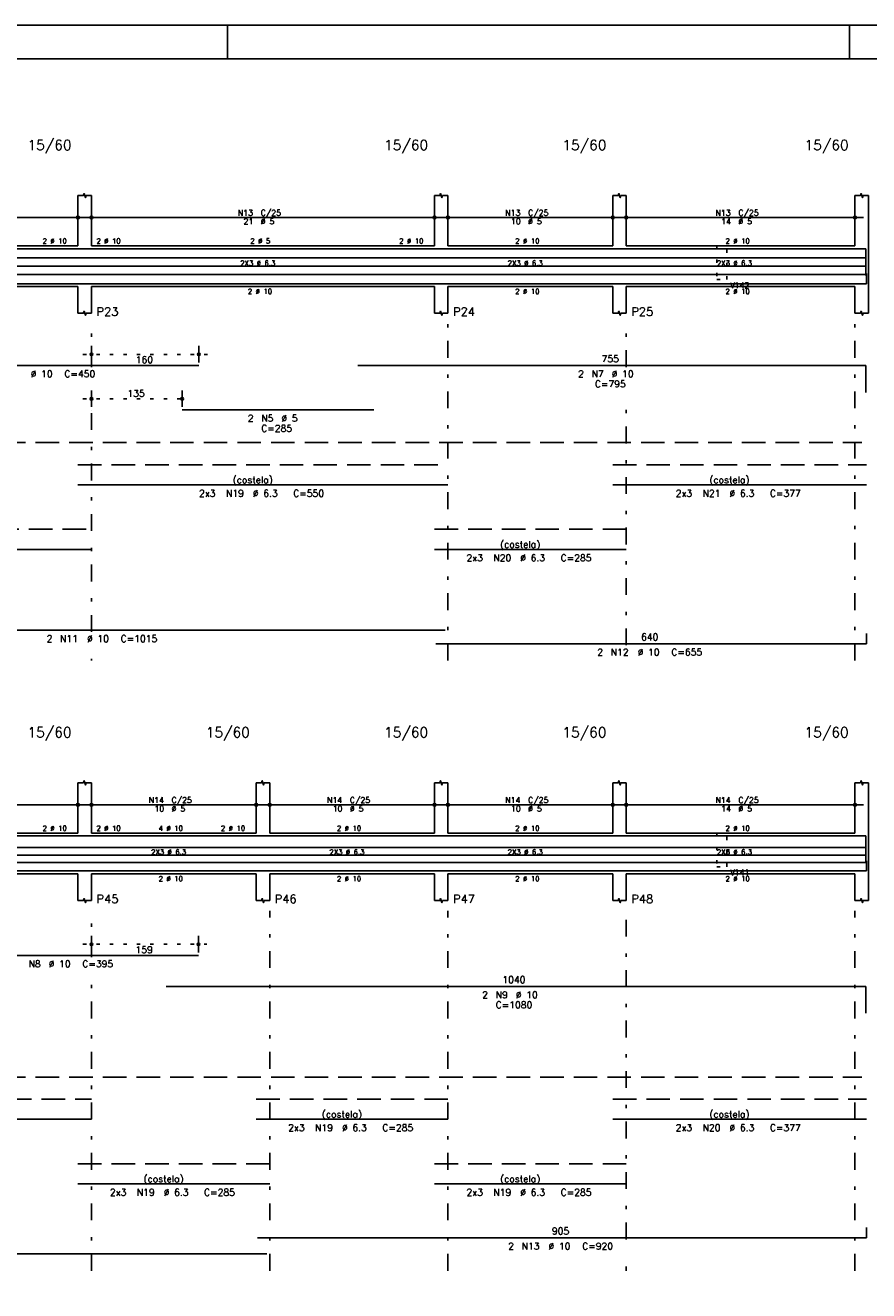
# Model space of a CAD drawing. Extents: x 0 to 84.1, y 0 to 59.4.
# Tile 5 of 6: x 41.1 to 66.2, y 21.8 to 59.4. Entities that reach past the tile are written whole.
import ezdxf

# ---------------------------------------------------------------- set-up
doc = ezdxf.new("R2010")
doc.units = 0
doc.header["$MEASUREMENT"] = 0
for name, pattern in [('ESTILO_TQS_0001', [1, 0.7, -0.3]), ('ESTILO_TQS_0002', [0.4, 0.1, -0.3]), ('ESTILO_TQS_0003', [1.5, 0.5, -0.4, 0.1, -0.5])]:
    doc.linetypes.add(name, pattern=pattern)
for name, color, linetype in [('1', 1, 'CONTINUOUS'), ('2', 2, 'CONTINUOUS'), ('4', 4, 'CONTINUOUS'), ('6', 6, 'CONTINUOUS')]:
    doc.layers.add(name, color=color, linetype=linetype)
doc.styles.get("Standard").update_dxf_attribs({"font": 'ROMANS.SHX'})

msp = doc.modelspace()

# ---------------------------------------------------------------- linework, layer by layer
at = {"layer": '1', "linetype": 'ESTILO_TQS_0002'}
for p, q in [((42.80887, 49.62106), (46.50571, 49.62106)), ((42.80887, 48.30106), (46.00779, 48.30106)), ((42.80887, 32.08667), (46.48945, 32.08667))]:
    msp.add_line(p, q, dxfattribs=at)
at = {"layer": '1', "linetype": 'ESTILO_TQS_0001'}
for p, q in [((3.39887, 46.99606), (65.95887, 46.99606)), ((3.39887, 28.14167), (65.95887, 28.14167))]:
    msp.add_line(p, q, dxfattribs=at)
at = {"layer": '1', "linetype": 'ESTILO_TQS_0002'}
for points in [[(61.64887, 52.84106), (61.64887, 51.84106), (61.94887, 51.84106), (61.94887, 52.84106), (61.64887, 52.84106)], [(61.64887, 35.38667), (61.64887, 34.38667), (61.94887, 34.38667), (61.94887, 35.38667), (61.64887, 35.38667)]]:
    msp.add_lwpolyline(points, dxfattribs=at)
at = {"layer": '2', "linetype": 'Continuous'}
for p, q in [((84.100006, 59.400002), (0, 59.400002)), ((47.100006, 58.400002), (47.100006, 59.400002)), ((65.600006, 58.400002), (65.600006, 59.400002)), ((42.65887, 52.84106), (42.65887, 54.34106)), ((43.05887, 52.84106), (43.05887, 54.34106)), ((53.25887, 52.84106), (53.25887, 54.34106)), ((53.65887, 52.84106), (53.65887, 54.34106)), ((58.55887, 52.84106), (58.55887, 54.34106)), ((58.95887, 52.84106), (58.95887, 54.34106)), ((65.75887, 52.84106), (65.75887, 54.34106)), ((66.15887, 52.84106), (66.15887, 54.34106)), ((42.65887, 53.42106), (42.65887, 53.94106)), ((43.05887, 53.42106), (43.05887, 53.94106)), ((53.25887, 53.42106), (53.25887, 53.94106)), ((53.65887, 53.42106), (53.65887, 53.94106)), ((58.55887, 53.42106), (58.55887, 53.94106)), ((58.95887, 53.42106), (58.95887, 53.94106)), ((65.75887, 53.42106), (65.75887, 53.94106)), ((33.34887, 53.69106), (42.90887, 53.69106)), ((42.80887, 53.69106), (53.50887, 53.69106)), ((53.40887, 53.69106), (58.80887, 53.69106)), ((58.70887, 53.69106), (66.00887, 53.69106)), ((42.65887, 53.17106), (42.65887, 53.17106)), ((43.05887, 53.17106), (43.05887, 53.17106)), ((53.25887, 53.17106), (53.25887, 53.17106)), ((53.65887, 53.17106), (53.65887, 53.17106)), ((58.55887, 53.17106), (58.55887, 53.17106)), ((58.95887, 53.17106), (58.95887, 53.17106)), ((65.75887, 53.17106), (65.75887, 53.17106)), ((33.59887, 52.84106), (42.65887, 52.84106)), ((43.05887, 52.84106), (53.25887, 52.84106)), ((53.65887, 52.84106), (58.55887, 52.84106)), ((58.95887, 52.84106), (65.75887, 52.84106)), ((66.15887, 52.84106), (66.15887, 51.64106)), ((33.59887, 51.64106), (42.65887, 51.64106)), ((42.65887, 51.64106), (42.65887, 50.84106)), ((43.05887, 51.64106), (53.25887, 51.64106)), ((43.05887, 51.64106), (43.05887, 50.84106)), ((53.25887, 51.64106), (53.25887, 50.84106)), ((53.65887, 51.64106), (58.55887, 51.64106)), ((53.65887, 51.64106), (53.65887, 50.84106)), ((58.55887, 51.64106), (58.55887, 50.84106)), ((58.95887, 51.64106), (65.75887, 51.64106)), ((58.95887, 51.64106), (58.95887, 50.84106)), ((65.75887, 51.64106), (65.75887, 50.84106)), ((66.15887, 51.64106), (66.15887, 50.84106)), ((43.05887, 49.38106), (43.05887, 49.87106)), ((46.25571, 49.38106), (46.25571, 49.87106)), ((43.05887, 49.28106), (43.05887, 49.28106)), ((46.25571, 49.28106), (46.25571, 49.28106)), ((43.05887, 48.06106), (43.05887, 48.55106)), ((45.75779, 48.06106), (45.75779, 48.55106)), ((43.05887, 47.96106), (43.05887, 47.96106)), ((45.75779, 47.96106), (45.75779, 47.96106)), ((42.65887, 35.38667), (42.65887, 36.88667)), ((43.05887, 35.38667), (43.05887, 36.88667)), ((47.95887, 35.38667), (47.95887, 36.88667)), ((48.35887, 35.38667), (48.35887, 36.88667)), ((53.25887, 35.38667), (53.25887, 36.88667)), ((53.65887, 35.38667), (53.65887, 36.88667)), ((58.55887, 35.38667), (58.55887, 36.88667)), ((58.95887, 35.38667), (58.95887, 36.88667)), ((65.75887, 35.38667), (65.75887, 36.88667)), ((66.15887, 35.38667), (66.15887, 36.88667)), ((42.65887, 35.96667), (42.65887, 36.48667)), ((43.05887, 35.96667), (43.05887, 36.48667)), ((47.95887, 35.96667), (47.95887, 36.48667)), ((48.35887, 35.96667), (48.35887, 36.48667)), ((53.25887, 35.96667), (53.25887, 36.48667)), ((53.65887, 35.96667), (53.65887, 36.48667)), ((58.55887, 35.96667), (58.55887, 36.48667)), ((58.95887, 35.96667), (58.95887, 36.48667)), ((65.75887, 35.96667), (65.75887, 36.48667)), ((34.72887, 36.23667), (42.90887, 36.23667)), ((42.80887, 36.23667), (48.20887, 36.23667)), ((48.10887, 36.23667), (53.50887, 36.23667)), ((53.40887, 36.23667), (58.80887, 36.23667)), ((58.70887, 36.23667), (66.00887, 36.23667)), ((34.97887, 35.38667), (42.65887, 35.38667)), ((42.65887, 35.71667), (42.65887, 35.71667)), ((43.05887, 35.71667), (43.05887, 35.71667)), ((43.05887, 35.38667), (47.95887, 35.38667)), ((47.95887, 35.71667), (47.95887, 35.71667)), ((48.35887, 35.71667), (48.35887, 35.71667)), ((48.35887, 35.38667), (53.25887, 35.38667)), ((53.25887, 35.71667), (53.25887, 35.71667)), ((53.65887, 35.71667), (53.65887, 35.71667)), ((53.65887, 35.38667), (58.55887, 35.38667)), ((58.55887, 35.71667), (58.55887, 35.71667)), ((58.95887, 35.71667), (58.95887, 35.71667)), ((58.95887, 35.38667), (65.75887, 35.38667)), ((65.75887, 35.71667), (65.75887, 35.71667)), ((66.15887, 35.38667), (66.15887, 34.18667)), ((34.97887, 34.18667), (42.65887, 34.18667)), ((42.65887, 34.18667), (42.65887, 33.38667)), ((43.05887, 34.18667), (47.95887, 34.18667)), ((43.05887, 34.18667), (43.05887, 33.38667)), ((47.95887, 34.18667), (47.95887, 33.38667)), ((48.35887, 34.18667), (53.25887, 34.18667)), ((48.35887, 34.18667), (48.35887, 33.38667)), ((53.25887, 34.18667), (53.25887, 33.38667)), ((53.65887, 34.18667), (58.55887, 34.18667)), ((53.65887, 34.18667), (53.65887, 33.38667)), ((58.55887, 34.18667), (58.55887, 33.38667)), ((58.95887, 34.18667), (65.75887, 34.18667)), ((58.95887, 34.18667), (58.95887, 33.38667)), ((65.75887, 34.18667), (65.75887, 33.38667)), ((66.15887, 34.18667), (66.15887, 33.38667)), ((43.05887, 31.84667), (43.05887, 32.33667)), ((46.23945, 31.84667), (46.23945, 32.33667)), ((43.05887, 31.74667), (43.05887, 31.74667)), ((46.23945, 31.74667), (46.23945, 31.74667))]:
    msp.add_line(p, q, dxfattribs=at)
at = {"layer": '2', "linetype": 'ESTILO_TQS_0003'}
for p, q in [((43.05887, 49.24306), (43.05887, 50.54106)), ((53.65887, 40.52106), (53.65887, 50.54106)), ((58.95887, 49.24306), (58.95887, 50.54106)), ((65.75887, 40.52106), (65.75887, 50.54106)), ((43.05887, 41.37306), (43.05887, 48.43906)), ((58.95887, 40.97306), (58.95887, 48.43906)), ((43.05887, 40.52106), (43.05887, 40.56906)), ((43.05887, 31.70867), (43.05887, 33.08667)), ((48.35887, 22.38667), (48.35887, 33.08667)), ((53.65887, 22.38667), (53.65887, 33.08667)), ((58.95887, 23.31867), (58.95887, 33.08667)), ((65.75887, 22.38667), (65.75887, 33.08667)), ((43.05887, 22.38667), (43.05887, 30.90467)), ((58.95887, 22.38667), (58.95887, 22.51467))]:
    msp.add_line(p, q, dxfattribs=at)
at = {"layer": '2', "linetype": 'Continuous'}
for points in [[(83.100006, 1), (2.5, 1), (2.5, 58.400002), (83.100006, 58.400002), (83.100006, 1)], [(42.65887, 54.34106), (42.81887, 54.34106), (42.83887, 54.40106), (42.87887, 54.28106), (42.89887, 54.34106), (43.05887, 54.34106)], [(53.25887, 54.34106), (53.41887, 54.34106), (53.43887, 54.40106), (53.47887, 54.28106), (53.49887, 54.34106), (53.65887, 54.34106)], [(58.55887, 54.34106), (58.71887, 54.34106), (58.73887, 54.40106), (58.77887, 54.28106), (58.79887, 54.34106), (58.95887, 54.34106)], [(65.75887, 54.34106), (65.91887, 54.34106), (65.93887, 54.40106), (65.97887, 54.28106), (65.99887, 54.34106), (66.15887, 54.34106)], [(42.65887, 50.84106), (42.81887, 50.84106), (42.83887, 50.90106), (42.87887, 50.78106), (42.89887, 50.84106), (43.05887, 50.84106)], [(53.25887, 50.84106), (53.41887, 50.84106), (53.43887, 50.90106), (53.47887, 50.78106), (53.49887, 50.84106), (53.65887, 50.84106)], [(58.55887, 50.84106), (58.71887, 50.84106), (58.73887, 50.90106), (58.77887, 50.78106), (58.79887, 50.84106), (58.95887, 50.84106)], [(65.75887, 50.84106), (65.91887, 50.84106), (65.93887, 50.90106), (65.97887, 50.78106), (65.99887, 50.84106), (66.15887, 50.84106)], [(42.65887, 36.88667), (42.81887, 36.88667), (42.83887, 36.94667), (42.87887, 36.82667), (42.89887, 36.88667), (43.05887, 36.88667)], [(47.95887, 36.88667), (48.11887, 36.88667), (48.13887, 36.94667), (48.17887, 36.82667), (48.19887, 36.88667), (48.35887, 36.88667)], [(53.25887, 36.88667), (53.41887, 36.88667), (53.43887, 36.94667), (53.47887, 36.82667), (53.49887, 36.88667), (53.65887, 36.88667)], [(58.55887, 36.88667), (58.71887, 36.88667), (58.73887, 36.94667), (58.77887, 36.82667), (58.79887, 36.88667), (58.95887, 36.88667)], [(65.75887, 36.88667), (65.91887, 36.88667), (65.93887, 36.94667), (65.97887, 36.82667), (65.99887, 36.88667), (66.15887, 36.88667)], [(42.65887, 33.38667), (42.81887, 33.38667), (42.83887, 33.44667), (42.87887, 33.32667), (42.89887, 33.38667), (43.05887, 33.38667)], [(47.95887, 33.38667), (48.11887, 33.38667), (48.13887, 33.44667), (48.17887, 33.32667), (48.19887, 33.38667), (48.35887, 33.38667)], [(53.25887, 33.38667), (53.41887, 33.38667), (53.43887, 33.44667), (53.47887, 33.32667), (53.49887, 33.38667), (53.65887, 33.38667)], [(58.55887, 33.38667), (58.71887, 33.38667), (58.73887, 33.44667), (58.77887, 33.32667), (58.79887, 33.38667), (58.95887, 33.38667)], [(65.75887, 33.38667), (65.91887, 33.38667), (65.93887, 33.44667), (65.97887, 33.32667), (65.99887, 33.38667), (66.15887, 33.38667)]]:
    msp.add_lwpolyline(points, dxfattribs=at)
for centre, radius in [((42.65887, 53.69106), 0.041625), ((42.65887, 53.69106), 0.02075), ((43.05887, 53.69106), 0.041625), ((43.05887, 53.69106), 0.02075), ((53.25887, 53.69106), 0.041625), ((53.25887, 53.69106), 0.02075), ((53.65887, 53.69106), 0.041625), ((53.65887, 53.69106), 0.02075), ((58.55887, 53.69106), 0.041625), ((58.55887, 53.69106), 0.02075), ((58.95887, 53.69106), 0.041625), ((58.95887, 53.69106), 0.02075), ((65.75887, 53.69106), 0.041625), ((65.75887, 53.69106), 0.02075), ((43.05887, 49.62106), 0.04), ((46.25571, 49.62106), 0.04), ((43.05887, 49.62106), 0.02), ((46.25571, 49.62106), 0.02), ((43.05887, 48.30106), 0.04), ((43.05887, 48.30106), 0.02), ((45.75779, 48.30106), 0.04), ((45.75779, 48.30106), 0.02), ((42.65887, 36.23667), 0.041625), ((42.65887, 36.23667), 0.02075), ((43.05887, 36.23667), 0.041625), ((43.05887, 36.23667), 0.02075), ((47.95887, 36.23667), 0.041625), ((47.95887, 36.23667), 0.02075), ((48.35887, 36.23667), 0.041625), ((48.35887, 36.23667), 0.02075), ((53.25887, 36.23667), 0.041625), ((53.25887, 36.23667), 0.02075), ((53.65887, 36.23667), 0.041625), ((53.65887, 36.23667), 0.02075), ((58.55887, 36.23667), 0.041625), ((58.55887, 36.23667), 0.02075), ((58.95887, 36.23667), 0.041625), ((58.95887, 36.23667), 0.02075), ((65.75887, 36.23667), 0.041625), ((65.75887, 36.23667), 0.02075), ((43.05887, 32.08667), 0.04), ((43.05887, 32.08667), 0.02), ((46.23945, 32.08667), 0.04), ((46.23945, 32.08667), 0.02)]:
    msp.add_circle(centre, radius, dxfattribs=at)
at = {"layer": '4', "linetype": 'Continuous'}
for p, q in [((37.25571, 52.76106), (46.25571, 52.76106)), ((45.75779, 52.76106), (51.45779, 52.76106)), ((50.97707, 52.76106), (66.07707, 52.76106)), ((66.07707, 52.76106), (66.07707, 51.96106)), ((33.19887, 52.48876), (43.05887, 52.48876)), ((42.65887, 52.48876), (53.65887, 52.48876)), ((53.25887, 52.48876), (58.95887, 52.48876)), ((58.55887, 52.48876), (66.09907, 52.48876)), ((33.19887, 52.24106), (43.05887, 52.24106)), ((33.19887, 51.99336), (43.05887, 51.99336)), ((42.65887, 52.24106), (53.65887, 52.24106)), ((42.65887, 51.99336), (53.65887, 51.99336)), ((53.25887, 52.24106), (58.95887, 52.24106)), ((53.25887, 51.99336), (58.95887, 51.99336)), ((58.55887, 52.24106), (66.09907, 52.24106)), ((58.55887, 51.99336), (66.09907, 51.99336)), ((66.09887, 51.72106), (66.09887, 52.02106)), ((33.27887, 51.72106), (53.57887, 51.72106)), ((53.29887, 51.72106), (66.09887, 51.72106)), ((38.33945, 35.30667), (46.23945, 35.30667)), ((45.27707, 35.30667), (66.07707, 35.30667)), ((66.07707, 35.30667), (66.07707, 34.50667)), ((34.57887, 34.96537), (43.05887, 34.96537)), ((34.57887, 34.74067), (43.05887, 34.74067)), ((42.65887, 34.96537), (48.35887, 34.96537)), ((42.65887, 34.74067), (48.35887, 34.74067)), ((47.95887, 34.96537), (53.65887, 34.96537)), ((47.95887, 34.74067), (53.65887, 34.74067)), ((53.25887, 34.96537), (58.95887, 34.96537)), ((53.25887, 34.74067), (58.95887, 34.74067)), ((58.55887, 34.96537), (66.09907, 34.96537)), ((58.55887, 34.74067), (66.09907, 34.74067)), ((26.57887, 34.26667), (48.27887, 34.26667)), ((34.57887, 34.51597), (43.05887, 34.51597)), ((42.65887, 34.51597), (48.35887, 34.51597)), ((47.95887, 34.51597), (53.65887, 34.51597)), ((47.99887, 34.26667), (66.09887, 34.26667)), ((53.25887, 34.51597), (58.95887, 34.51597)), ((58.55887, 34.51597), (66.09907, 34.51597)), ((66.09887, 34.26667), (66.09887, 34.56667))]:
    msp.add_line(p, q, dxfattribs=at)
at = {"layer": '6', "linetype": 'Continuous'}
for p, q in [((37.25571, 49.29106), (46.25571, 49.29106)), ((50.97707, 49.29106), (66.07707, 49.29106)), ((66.07707, 49.29106), (66.07707, 48.49106)), ((45.75779, 47.97106), (51.45779, 47.97106)), ((42.65887, 45.74106), (53.65887, 45.74106)), ((58.55887, 45.74106), (66.09907, 45.74106)), ((33.19887, 43.82106), (43.05887, 43.82106)), ((53.25887, 43.82106), (58.95887, 43.82106)), ((33.27887, 41.42106), (53.57887, 41.42106)), ((53.29887, 41.02106), (66.09887, 41.02106)), ((66.09887, 41.02106), (66.09887, 41.32106)), ((38.33945, 31.75667), (46.23945, 31.75667)), ((45.27707, 30.83667), (66.07707, 30.83667)), ((66.07707, 30.83667), (66.07707, 30.03667)), ((34.57887, 26.88667), (43.05887, 26.88667)), ((47.95887, 26.88667), (53.65887, 26.88667)), ((58.55887, 26.88667), (66.09907, 26.88667)), ((42.65887, 24.96667), (48.35887, 24.96667)), ((53.25887, 24.96667), (58.95887, 24.96667)), ((47.99887, 23.36667), (66.09887, 23.36667)), ((66.09887, 23.36667), (66.09887, 23.66667)), ((26.57887, 22.88667), (48.27887, 22.88667))]:
    msp.add_line(p, q, dxfattribs=at)
at = {"layer": '6', "linetype": 'ESTILO_TQS_0001'}
for p, q in [((42.65887, 46.34106), (53.65887, 46.34106)), ((58.55887, 46.34106), (66.09907, 46.34106)), ((33.19887, 44.42106), (43.05887, 44.42106)), ((53.25887, 44.42106), (58.95887, 44.42106)), ((34.57887, 27.48667), (43.05887, 27.48667)), ((47.95887, 27.48667), (53.65887, 27.48667)), ((58.55887, 27.48667), (66.09907, 27.48667)), ((42.65887, 25.56667), (48.35887, 25.56667)), ((53.25887, 25.56667), (58.95887, 25.56667))]:
    msp.add_line(p, q, dxfattribs=at)

# ---------------------------------------------------------------- texts
at = {"layer": '2', "linetype": 'Continuous'}
for s, height, p in [('15/60', 0.3, (41.15887, 55.69106)), ('15/60', 0.3, (51.75887, 55.69106)), ('15/60', 0.3, (57.05887, 55.69106)), ('15/60', 0.3, (64.25887, 55.69106)), ('N13', 0.17, (47.41087, 53.74206)), ('C/25', 0.17, (48.09087, 53.74206)), ('N13', 0.17, (55.36087, 53.74206)), ('C/25', 0.17, (56.04087, 53.74206)), ('N13', 0.17, (61.61087, 53.74206)), ('C/25', 0.17, (62.29087, 53.74206)), ('21', 0.17, (47.58087, 53.48706)), ('%%c 5', 0.17, (48.09087, 53.48706)), ('10', 0.17, (55.53087, 53.48706)), ('%%c 5', 0.17, (56.04087, 53.48706)), ('14', 0.17, (61.78087, 53.48706)), ('%%c 5', 0.17, (62.29087, 53.48706)), ('2 %%c 10', 0.15, (41.60887, 52.91606)), ('2 %%c 10', 0.15, (43.20887, 52.91606)), ('2 %%c 5', 0.15, (47.78387, 52.91606)), ('2 %%c 10', 0.15, (52.20887, 52.91606)), ('2 %%c 10', 0.15, (55.65887, 52.91606)), ('2 %%c 10', 0.15, (61.90887, 52.91606)), ('2X3 %%c 6.3', 0.15, (47.48387, 52.25606)), ('2X3 %%c 6.3', 0.15, (55.43387, 52.25606)), ('2X3 %%c 6.3', 0.15, (61.65397, 52.25606)), ('2 %%c 10', 0.15, (47.70887, 51.41606)), ('2 %%c 10', 0.15, (55.65887, 51.41606)), ('2 %%c 10', 0.15, (61.90887, 51.41606)), ('V142', 0.17, (62.04887, 51.59106)), ('P23', 0.25, (43.20887, 50.76606)), ('P24', 0.25, (53.80887, 50.76606)), ('P25', 0.25, (59.10887, 50.76606)), ('160', 0.2, (44.37729, 49.36106)), ('755', 0.2, (58.22707, 49.39106)), ('%%c 10', 0.2, (41.25571, 48.94106)), ('C=450', 0.2, (42.25571, 48.94106)), ('2', 0.2, (57.52707, 48.94106)), ('N7', 0.2, (57.92707, 48.94106)), ('%%c 10', 0.2, (58.52707, 48.94106)), ('135', 0.2, (44.12833, 48.36106)), ('C=795', 0.2, (58.02707, 48.64106)), ('2', 0.2, (47.70779, 47.62106)), ('N5', 0.2, (48.10779, 47.62106)), ('%%c 5', 0.2, (48.70779, 47.62106)), ('C=285', 0.2, (48.10779, 47.32106)), ('(costela)', 0.2, (47.25887, 45.79106)), ('(costela)', 0.2, (61.42897, 45.79106)), ('2x3', 0.2, (46.25887, 45.39106)), ('N19', 0.2, (47.05887, 45.39106)), ('%%c 6.3', 0.2, (47.85887, 45.39106)), ('C=550', 0.2, (49.05887, 45.39106)), ('2x3', 0.2, (60.42897, 45.39106)), ('N21', 0.2, (61.22897, 45.39106)), ('%%c 6.3', 0.2, (62.02897, 45.39106)), ('C=377', 0.2, (63.22897, 45.39106)), ('(costela)', 0.2, (55.20887, 43.87106)), ('2x3', 0.2, (54.20887, 43.47106)), ('N20', 0.2, (55.00887, 43.47106)), ('%%c 6.3', 0.2, (55.80887, 43.47106)), ('C=285', 0.2, (57.00887, 43.47106)), ('2', 0.2, (41.72887, 41.07106)), ('N11', 0.2, (42.12887, 41.07106)), ('%%c 10', 0.2, (42.92887, 41.07106)), ('C=1015', 0.2, (43.92887, 41.07106)), ('640', 0.2, (59.39887, 41.12106)), ('2', 0.2, (58.09887, 40.67106)), ('N12', 0.2, (58.49887, 40.67106)), ('%%c 10', 0.2, (59.29887, 40.67106)), ('C=655', 0.2, (60.29887, 40.67106)), ('15/60', 0.3, (41.15887, 38.23667)), ('15/60', 0.3, (46.45887, 38.23667)), ('15/60', 0.3, (51.75887, 38.23667)), ('15/60', 0.3, (57.05887, 38.23667)), ('15/60', 0.3, (64.25887, 38.23667)), ('N14', 0.17, (44.76087, 36.28767)), ('10', 0.17, (44.93087, 36.03267)), ('%%c 5', 0.17, (45.44087, 36.03267)), ('C/25', 0.17, (45.44087, 36.28767)), ('N14', 0.17, (50.06087, 36.28767)), ('10', 0.17, (50.23087, 36.03267)), ('%%c 5', 0.17, (50.74087, 36.03267)), ('C/25', 0.17, (50.74087, 36.28767)), ('N14', 0.17, (55.36087, 36.28767)), ('10', 0.17, (55.53087, 36.03267)), ('%%c 5', 0.17, (56.04087, 36.03267)), ('C/25', 0.17, (56.04087, 36.28767)), ('N14', 0.17, (61.61087, 36.28767)), ('14', 0.17, (61.78087, 36.03267)), ('%%c 5', 0.17, (62.29087, 36.03267)), ('C/25', 0.17, (62.29087, 36.28767)), ('2 %%c 10', 0.15, (41.60887, 35.46167)), ('2 %%c 10', 0.15, (43.20887, 35.46167)), ('4 %%c 10', 0.15, (45.05887, 35.46167)), ('2 %%c 10', 0.15, (46.90887, 35.46167)), ('2 %%c 10', 0.15, (50.35887, 35.46167)), ('2 %%c 10', 0.15, (55.65887, 35.46167)), ('2 %%c 10', 0.15, (61.90887, 35.46167)), ('2X3 %%c 6.3', 0.15, (44.83387, 34.75567)), ('2X3 %%c 6.3', 0.15, (50.13387, 34.75567)), ('2X3 %%c 6.3', 0.15, (55.43387, 34.75567)), ('2X3 %%c 6.3', 0.15, (61.65397, 34.75567)), ('V141', 0.17, (62.04887, 34.13667)), ('2 %%c 10', 0.15, (45.05887, 33.96167)), ('2 %%c 10', 0.15, (50.35887, 33.96167)), ('2 %%c 10', 0.15, (55.65887, 33.96167)), ('2 %%c 10', 0.15, (61.90887, 33.96167)), ('P45', 0.25, (43.20887, 33.31167)), ('P46', 0.25, (48.50887, 33.31167)), ('P47', 0.25, (53.80887, 33.31167)), ('P48', 0.25, (59.10887, 33.31167)), ('159', 0.2, (44.36916, 31.82667)), ('N8', 0.2, (41.18945, 31.40667)), ('%%c 10', 0.2, (41.78945, 31.40667)), ('C=395', 0.2, (42.78945, 31.40667)), ('1040', 0.2, (55.27707, 30.93667)), ('2', 0.2, (54.67707, 30.48667)), ('N9', 0.2, (55.07707, 30.48667)), ('%%c 10', 0.2, (55.67707, 30.48667)), ('C=1080', 0.2, (55.07707, 30.18667)), ('(costela)', 0.2, (49.90887, 26.93667)), ('(costela)', 0.2, (61.42897, 26.93667)), ('2x3', 0.2, (48.90887, 26.53667)), ('N19', 0.2, (49.70887, 26.53667)), ('%%c 6.3', 0.2, (50.50887, 26.53667)), ('C=285', 0.2, (51.70887, 26.53667)), ('2x3', 0.2, (60.42897, 26.53667)), ('N20', 0.2, (61.22897, 26.53667)), ('%%c 6.3', 0.2, (62.02897, 26.53667)), ('C=377', 0.2, (63.22897, 26.53667)), ('(costela)', 0.2, (44.60887, 25.01667)), ('(costela)', 0.2, (55.20887, 25.01667)), ('%%c 6.3', 0.2, (45.20887, 24.61667)), ('%%c 6.3', 0.2, (55.80887, 24.61667)), ('2x3', 0.2, (43.60887, 24.61667)), ('N19', 0.2, (44.40887, 24.61667)), ('C=285', 0.2, (46.40887, 24.61667)), ('2x3', 0.2, (54.20887, 24.61667)), ('N19', 0.2, (55.00887, 24.61667)), ('C=285', 0.2, (57.00887, 24.61667)), ('905', 0.2, (56.74887, 23.46667)), ('2', 0.2, (55.44887, 23.01667)), ('N13', 0.2, (55.84887, 23.01667)), ('%%c 10', 0.2, (56.64887, 23.01667)), ('C=920', 0.2, (57.64887, 23.01667))]:
    msp.add_text(s, height=height, dxfattribs=at).set_placement(p)

doc.saveas('drawing.dxf')
